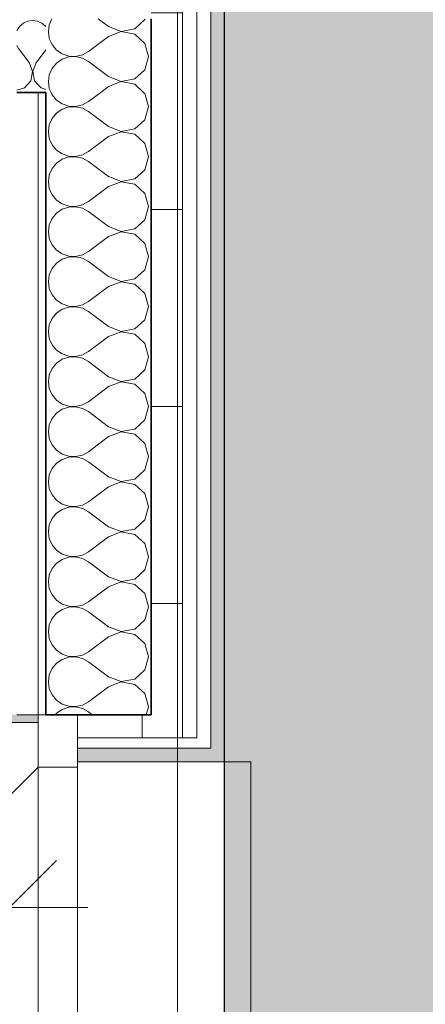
# Model space of a CAD drawing. Header units: centimetres. Extents: x -7.1 to 26.5, y -14.7 to 18.1.
# Tile 123 of 186: x 22.642 to 23.413, y 1.862 to 3.737. Entities that reach past the tile are written whole.
import ezdxf

# ---------------------------------------------------------------- set-up
doc = ezdxf.new("R2010")
doc.units = ezdxf.units.CM
doc.header["$LTSCALE"] = 10
doc.header["$PDMODE"] = 65
doc.linetypes.add('AUSGEZOGEN', pattern=[0])
for name, color, linetype in [('XR$1$010 Fenêtres', 7, 'Continuous'), ('XR$1$010 Murs extérieurs', 7, 'Continuous'), ('XR$1$010 Murs extérieurs – Lignes de séparation des couches', 7, 'Continuous'), ('XR$2$105 Cotations100', 7, 'Continuous'), ('XR$3$010 Murs extérieurs – Hachures des composants', 7, 'Continuous'), ('XR$3$015 Murs intérieurs – Hachures des composants', 7, 'Continuous'), ('XR$3$035 Dalles', 7, 'Continuous')]:
    doc.layers.add(name, color=color, linetype=linetype)
doc.styles.add('ARIAL', font='arial.ttf')
doc.dimstyles.new('DIMSTYLE_3', dxfattribs={"dimtxt": 0.2, "dimasz": 0.3, "dimexe": 0, "dimexo": 0, "dimgap": 0.1, "dimtad": 2, "dimrnd": 0.005, "dimzin": 4, "dimdsep": 46, "dimtxsty": 'ARIAL', "dimblk1": 'ALL_ML_STRICH', "dimblk2": 'ALL_ML_STRICH', "dimsah": 1, "dimcen": 0, "dimclrd": 7, "dimclre": 7, "dimclrt": 7, "dimadec": 0, "dimazin": 0, "dimtfac": 1, "dimtdec": 0, "dimtix": 1, "dimtmove": 2, "dimatfit": 3, "dimfxl": 0, "dimtzin": 0, "dimlwd": 0, "dimlwe": 18, "dimarcsym": 0})
pattern_1 = [(0, (1500, 1500), (750, 750), [750, -750]), (90, (1500, 1500), (-750, 750), [750, -750])]
pattern_2 = [(0, (0.375, 0.375), (0.1875, 0.1875), [0.1875, -0.1875]), (90, (0.375, 0.375), (-0.1875, 0.1875), [0.1875, -0.1875])]

# ---------------------------------------------------------------- blocks, each defined once
blk = doc.blocks.new('ALL_ML_STRICH')
at = {"color": 0, "linetype": 'ByBlock', "lineweight": -2}
for p, q in [((0, -0.5), (0, 0.5)), ((-0.3, -0.3), (0.3, 0.3)), ((-1, 0), (0.5, 0))]:
    blk.add_line(p, q, dxfattribs=at)
blk = doc.blocks.new('*D156')
at = {"layer": 'DEFPOINTS', "color": 7, "linetype": 'AUSGEZOGEN', "lineweight": 18, "transparency": 16777216}
for p in [(18.6318, 2.3555), (22.6218, 2.1433), (18.6318, 2.0461)]:
    blk.add_point(p, dxfattribs=at)
at = {"layer": 'XR$2$105 Cotations100', "color": 7, "linetype": 'AUSGEZOGEN', "lineweight": -2, "transparency": 16777216}
for p, q in [((18.6318, 2.6261), (18.6318, 2.0461)), ((18.6318, 2.0461), (22.6218, 2.0461)), ((22.6218, 2.0461), (22.6218, 2.0461))]:
    blk.add_line(p, q, dxfattribs=at)
at = {"layer": 'XR$2$105 Cotations100', "color": 7, "linetype": 'AUSGEZOGEN', "lineweight": 18, "transparency": 16777216, "xscale": 0.3, "yscale": 0.3, "zscale": 0.3, "rotation": 180}
blk.add_blockref('ALL_ML_STRICH', (18.6318, 2.0461), dxfattribs=at)
at = {"layer": 'XR$2$105 Cotations100', "color": 7, "linetype": 'AUSGEZOGEN', "lineweight": 18, "transparency": 16777216, "xscale": 0.3, "yscale": 0.3, "zscale": 0.3}
blk.add_blockref('ALL_ML_STRICH', (22.6218, 2.0461), dxfattribs=at)
at = {"layer": 'XR$2$105 Cotations100', "color": 7, "linetype": 'AUSGEZOGEN', "lineweight": 18, "transparency": 16777216, "insert": (20.6382, 2.2496), "char_height": 0.2, "width": 0.64, "attachment_point": 5, "style": 'ARIAL'}
blk.add_mtext('\\W0.80;\\A1;{\\A1;{3.99\\H0.132000;\\S^ ;}}', dxfattribs=at)
blk = doc.blocks.new('COMPLEXOBJECT_48')
at = {"layer": 'XR$3$035 Dalles', "color": 8, "linetype": 'AUSGEZOGEN', "lineweight": 25, "transparency": 33554687}
blk.add_lwpolyline([(23.0318, -0.0472), (23.0318, 6.0735), (24.5318, 6.0721)], dxfattribs=at)
blk = doc.blocks.new('COMPLEXOBJECT_60')
at = {"layer": 'XR$3$010 Murs extérieurs – Hachures des composants', "color": 8, "linetype": 'AUSGEZOGEN', "lineweight": 13, "transparency": 33554687}
for p, q in [((22.7017, 3.5985), (22.7036, 3.594)), ((22.7036, 3.594), (22.712, 3.5839)), ((22.712, 3.5839), (22.7229, 3.5765)), ((22.7612, 3.5746), (22.7727, 3.581)), ((22.7961, 3.5985), (22.7727, 3.581)), ((22.8799, 3.5965), (22.8777, 3.5985)), ((22.887, 3.5714), (22.8799, 3.5965)), ((22.7229, 3.5664), (22.712, 3.559)), ((22.7229, 3.5765), (22.7353, 3.5723)), ((22.7353, 3.5706), (22.7229, 3.5664)), ((22.7353, 3.5723), (22.7484, 3.5716)), ((22.7484, 3.5712), (22.7353, 3.5706)), ((22.7484, 3.5716), (22.7612, 3.5746)), ((22.7612, 3.5683), (22.7484, 3.5712)), ((22.7727, 3.5619), (22.7612, 3.5683)), ((22.8799, 3.5464), (22.887, 3.5714)), ((22.7036, 3.5488), (22.6983, 3.5368)), ((22.712, 3.559), (22.7036, 3.5488)), ((22.8108, 3.5333), (22.7727, 3.5619)), ((22.8607, 3.5288), (22.8799, 3.5464)), ((22.6983, 3.5368), (22.6965, 3.5238)), ((22.8108, 3.5333), (22.8351, 3.524)), ((22.8351, 3.524), (22.8607, 3.5288)), ((22.6965, 3.5238), (22.6983, 3.5108)), ((22.6983, 3.5108), (22.7036, 3.4988)), ((22.8108, 3.5143), (22.7727, 3.4857)), ((22.8351, 3.5236), (22.8108, 3.5143)), ((22.8607, 3.5188), (22.8351, 3.5236)), ((22.8799, 3.5012), (22.8607, 3.5188)), ((22.7036, 3.4988), (22.712, 3.4887)), ((22.712, 3.4887), (22.7229, 3.4812)), ((22.887, 3.4762), (22.8799, 3.5012)), ((22.7229, 3.4712), (22.712, 3.4637)), ((22.7229, 3.4812), (22.7353, 3.477)), ((22.7353, 3.4754), (22.7229, 3.4712)), ((22.7353, 3.477), (22.7484, 3.4764)), ((22.7484, 3.476), (22.7353, 3.4754)), ((22.7484, 3.4764), (22.7612, 3.4794)), ((22.7612, 3.473), (22.7484, 3.476)), ((22.7612, 3.4794), (22.7727, 3.4857)), ((22.7727, 3.4667), (22.7612, 3.473)), ((22.8799, 3.4512), (22.887, 3.4762)), ((22.7036, 3.4536), (22.6983, 3.4416)), ((22.712, 3.4637), (22.7036, 3.4536)), ((22.8108, 3.4381), (22.7727, 3.4667)), ((22.8607, 3.4336), (22.8799, 3.4512)), ((22.6983, 3.4416), (22.6965, 3.4286)), ((22.8108, 3.4381), (22.8351, 3.4288)), ((22.8351, 3.4288), (22.8607, 3.4336)), ((22.6965, 3.4286), (22.6983, 3.4156)), ((22.6983, 3.4156), (22.7036, 3.4035)), ((22.8108, 3.419), (22.7727, 3.3905)), ((22.8351, 3.4284), (22.8108, 3.419)), ((22.8607, 3.4235), (22.8351, 3.4284)), ((22.8799, 3.406), (22.8607, 3.4235)), ((22.7036, 3.4035), (22.712, 3.3934)), ((22.712, 3.3934), (22.7229, 3.386)), ((22.887, 3.381), (22.8799, 3.406)), ((22.7229, 3.3759), (22.712, 3.3685)), ((22.7229, 3.386), (22.7353, 3.3818)), ((22.7353, 3.3801), (22.7229, 3.3759)), ((22.7353, 3.3818), (22.7484, 3.3811)), ((22.7484, 3.3808), (22.7353, 3.3801)), ((22.7484, 3.3811), (22.7612, 3.3841)), ((22.7612, 3.3778), (22.7484, 3.3808)), ((22.7612, 3.3841), (22.7727, 3.3905)), ((22.7727, 3.3714), (22.7612, 3.3778)), ((22.8799, 3.3559), (22.887, 3.381)), ((22.7036, 3.3584), (22.6983, 3.3463)), ((22.712, 3.3685), (22.7036, 3.3584)), ((22.8108, 3.3429), (22.7727, 3.3714)), ((22.6983, 3.3463), (22.6965, 3.3333)), ((22.8108, 3.3429), (22.8351, 3.3335)), ((22.8351, 3.3335), (22.8607, 3.3384)), ((22.8607, 3.3384), (22.8799, 3.3559)), ((22.6965, 3.3333), (22.6983, 3.3203)), ((22.6983, 3.3203), (22.7036, 3.3083)), ((22.8108, 3.3238), (22.7727, 3.2952)), ((22.8351, 3.3331), (22.8108, 3.3238)), ((22.8607, 3.3283), (22.8351, 3.3331)), ((22.8799, 3.3107), (22.8607, 3.3283)), ((22.7036, 3.3083), (22.712, 3.2982)), ((22.887, 3.2857), (22.8799, 3.3107)), ((22.712, 3.2982), (22.7229, 3.2907)), ((22.7229, 3.2907), (22.7353, 3.2865)), ((22.7353, 3.2849), (22.7229, 3.2807)), ((22.7353, 3.2865), (22.7484, 3.2859)), ((22.7484, 3.2855), (22.7353, 3.2849)), ((22.7484, 3.2859), (22.7612, 3.2889)), ((22.7612, 3.2825), (22.7484, 3.2855)), ((22.7612, 3.2889), (22.7727, 3.2952)), ((22.7727, 3.2762), (22.7612, 3.2825)), ((22.8799, 3.2607), (22.887, 3.2857)), ((22.7036, 3.2631), (22.6983, 3.2511)), ((22.712, 3.2732), (22.7036, 3.2631)), ((22.7229, 3.2807), (22.712, 3.2732)), ((22.8108, 3.2476), (22.7727, 3.2762)), ((22.6983, 3.2511), (22.6965, 3.2381)), ((22.8108, 3.2476), (22.8351, 3.2383)), ((22.8607, 3.2431), (22.8799, 3.2607)), ((22.6965, 3.2381), (22.6983, 3.2251)), ((22.6983, 3.2251), (22.7036, 3.2131)), ((22.8108, 3.2286), (22.7727, 3.2)), ((22.8351, 3.2379), (22.8108, 3.2286)), ((22.8351, 3.2383), (22.8607, 3.2431)), ((22.8607, 3.2331), (22.8351, 3.2379)), ((22.8799, 3.2155), (22.8607, 3.2331)), ((22.7036, 3.2131), (22.712, 3.2029)), ((22.887, 3.1905), (22.8799, 3.2155)), ((22.712, 3.2029), (22.7229, 3.1955)), ((22.7229, 3.1955), (22.7353, 3.1913)), ((22.7353, 3.1896), (22.7229, 3.1854)), ((22.7353, 3.1913), (22.7484, 3.1907)), ((22.7484, 3.1903), (22.7353, 3.1896)), ((22.7484, 3.1907), (22.7612, 3.1936)), ((22.7612, 3.1873), (22.7484, 3.1903)), ((22.7612, 3.1936), (22.7727, 3.2)), ((22.7727, 3.181), (22.7612, 3.1873)), ((22.8799, 3.1654), (22.887, 3.1905)), ((22.712, 3.178), (22.7036, 3.1679)), ((22.7229, 3.1854), (22.712, 3.178)), ((22.8108, 3.1524), (22.7727, 3.181)), ((22.6983, 3.1559), (22.6965, 3.1429)), ((22.7036, 3.1679), (22.6983, 3.1559)), ((22.8108, 3.1524), (22.8351, 3.143)), ((22.8607, 3.1479), (22.8799, 3.1654)), ((22.6965, 3.1429), (22.6983, 3.1298)), ((22.8108, 3.1333), (22.7727, 3.1048)), ((22.8351, 3.1427), (22.8108, 3.1333)), ((22.8351, 3.143), (22.8607, 3.1479)), ((22.8607, 3.1378), (22.8351, 3.1427)), ((22.8799, 3.1203), (22.8607, 3.1378)), ((22.6983, 3.1298), (22.7036, 3.1178)), ((22.7036, 3.1178), (22.712, 3.1077)), ((22.887, 3.0952), (22.8799, 3.1203)), ((22.712, 3.1077), (22.7229, 3.1003)), ((22.7229, 3.1003), (22.7353, 3.0961)), ((22.7353, 3.0944), (22.7229, 3.0902)), ((22.7353, 3.0961), (22.7484, 3.0954)), ((22.7484, 3.095), (22.7353, 3.0944)), ((22.7484, 3.0954), (22.7612, 3.0984)), ((22.7612, 3.0921), (22.7484, 3.095)), ((22.7612, 3.0984), (22.7727, 3.1048)), ((22.8799, 3.0702), (22.887, 3.0952)), ((22.712, 3.0828), (22.7036, 3.0727)), ((22.7229, 3.0902), (22.712, 3.0828)), ((22.7727, 3.0857), (22.7612, 3.0921)), ((22.8108, 3.0571), (22.7727, 3.0857)), ((22.6983, 3.0606), (22.6965, 3.0476)), ((22.7036, 3.0727), (22.6983, 3.0606)), ((22.8108, 3.0571), (22.8351, 3.0478)), ((22.8607, 3.0526), (22.8799, 3.0702)), ((22.6965, 3.0476), (22.6983, 3.0346)), ((22.8108, 3.0381), (22.7727, 3.0095)), ((22.8351, 3.0474), (22.8108, 3.0381)), ((22.8351, 3.0478), (22.8607, 3.0526)), ((22.8607, 3.0426), (22.8351, 3.0474)), ((22.8799, 3.025), (22.8607, 3.0426)), ((22.6983, 3.0346), (22.7036, 3.0226)), ((22.7036, 3.0226), (22.712, 3.0125)), ((22.887, 3), (22.8799, 3.025)), ((22.712, 3.0125), (22.7229, 3.005)), ((22.7229, 3.005), (22.7353, 3.0008)), ((22.7353, 3.0008), (22.7484, 3.0002)), ((22.7484, 2.9998), (22.7353, 2.9992)), ((22.7484, 3.0002), (22.7612, 3.0032)), ((22.7612, 2.9968), (22.7484, 2.9998)), ((22.7612, 3.0032), (22.7727, 3.0095)), ((22.8799, 2.975), (22.887, 3)), ((22.712, 2.9875), (22.7036, 2.9774)), ((22.7229, 2.995), (22.712, 2.9875)), ((22.7353, 2.9992), (22.7229, 2.995)), ((22.7727, 2.9905), (22.7612, 2.9968)), ((22.8108, 2.9619), (22.7727, 2.9905)), ((22.6983, 2.9654), (22.6965, 2.9524)), ((22.7036, 2.9774), (22.6983, 2.9654)), ((22.8607, 2.9574), (22.8799, 2.975)), ((22.6965, 2.9524), (22.6983, 2.9394)), ((22.8108, 2.9619), (22.8351, 2.9526)), ((22.8351, 2.9522), (22.8108, 2.9429)), ((22.8351, 2.9526), (22.8607, 2.9574)), ((22.8607, 2.9474), (22.8351, 2.9522)), ((22.8799, 2.9298), (22.8607, 2.9474)), ((22.6983, 2.9394), (22.7036, 2.9273)), ((22.7036, 2.9273), (22.712, 2.9172)), ((22.8108, 2.9429), (22.7727, 2.9143)), ((22.887, 2.9048), (22.8799, 2.9298)), ((22.712, 2.9172), (22.7229, 2.9098)), ((22.7229, 2.9098), (22.7353, 2.9056)), ((22.7484, 2.905), (22.7612, 2.9079)), ((22.7612, 2.9079), (22.7727, 2.9143)), ((22.712, 2.8923), (22.7036, 2.8822)), ((22.7229, 2.8997), (22.712, 2.8923)), ((22.7353, 2.9039), (22.7229, 2.8997)), ((22.7353, 2.9056), (22.7484, 2.905)), ((22.7484, 2.9046), (22.7353, 2.9039)), ((22.7612, 2.9016), (22.7484, 2.9046)), ((22.7727, 2.8952), (22.7612, 2.9016)), ((22.8108, 2.8667), (22.7727, 2.8952)), ((22.8799, 2.8797), (22.887, 2.9048)), ((22.6983, 2.8702), (22.6965, 2.8571)), ((22.7036, 2.8822), (22.6983, 2.8702)), ((22.8607, 2.8622), (22.8799, 2.8797)), ((22.6965, 2.8571), (22.6983, 2.8441)), ((22.8108, 2.8667), (22.8351, 2.8573)), ((22.8351, 2.857), (22.8108, 2.8476)), ((22.8351, 2.8573), (22.8607, 2.8622)), ((22.8607, 2.8521), (22.8351, 2.857)), ((22.8799, 2.8346), (22.8607, 2.8521)), ((22.6983, 2.8441), (22.7036, 2.8321)), ((22.7036, 2.8321), (22.712, 2.822)), ((22.8108, 2.8476), (22.7727, 2.819)), ((22.887, 2.8095), (22.8799, 2.8346)), ((22.712, 2.822), (22.7229, 2.8146)), ((22.7229, 2.8146), (22.7353, 2.8104)), ((22.7484, 2.8097), (22.7612, 2.8127)), ((22.7612, 2.8127), (22.7727, 2.819)), ((22.712, 2.7971), (22.7036, 2.7869)), ((22.7229, 2.8045), (22.712, 2.7971)), ((22.7353, 2.8087), (22.7229, 2.8045)), ((22.7353, 2.8104), (22.7484, 2.8097)), ((22.7484, 2.8093), (22.7353, 2.8087)), ((22.7612, 2.8064), (22.7484, 2.8093)), ((22.7727, 2.8), (22.7612, 2.8064)), ((22.8108, 2.7714), (22.7727, 2.8)), ((22.8799, 2.7845), (22.887, 2.8095)), ((22.6983, 2.7749), (22.6965, 2.7619)), ((22.7036, 2.7869), (22.6983, 2.7749)), ((22.8607, 2.7669), (22.8799, 2.7845)), ((22.6965, 2.7619), (22.6983, 2.7489)), ((22.8108, 2.7714), (22.8351, 2.7621)), ((22.8351, 2.7617), (22.8108, 2.7524)), ((22.8351, 2.7621), (22.8607, 2.7669)), ((22.8607, 2.7569), (22.8351, 2.7617)), ((22.8799, 2.7393), (22.8607, 2.7569)), ((22.6983, 2.7489), (22.7036, 2.7369)), ((22.8108, 2.7524), (22.7727, 2.7238)), ((22.887, 2.7143), (22.8799, 2.7393)), ((22.7036, 2.7369), (22.712, 2.7268)), ((22.712, 2.7268), (22.7229, 2.7193)), ((22.7229, 2.7193), (22.7353, 2.7151)), ((22.7612, 2.7175), (22.7727, 2.7238)), ((22.712, 2.7018), (22.7036, 2.6917)), ((22.7229, 2.7093), (22.712, 2.7018)), ((22.7353, 2.7135), (22.7229, 2.7093)), ((22.7353, 2.7151), (22.7484, 2.7145)), ((22.7484, 2.7141), (22.7353, 2.7135)), ((22.7484, 2.7145), (22.7612, 2.7175)), ((22.7612, 2.7111), (22.7484, 2.7141)), ((22.7727, 2.7048), (22.7612, 2.7111)), ((22.8108, 2.6762), (22.7727, 2.7048)), ((22.8799, 2.6893), (22.887, 2.7143)), ((22.7036, 2.6917), (22.6983, 2.6797)), ((22.8607, 2.6717), (22.8799, 2.6893)), ((22.6983, 2.6797), (22.6965, 2.6667)), ((22.6965, 2.6667), (22.6983, 2.6537)), ((22.8108, 2.6762), (22.8351, 2.6669)), ((22.8351, 2.6665), (22.8108, 2.6571)), ((22.8351, 2.6669), (22.8607, 2.6717)), ((22.8607, 2.6616), (22.8351, 2.6665)), ((22.6983, 2.6537), (22.7036, 2.6416)), ((22.8108, 2.6571), (22.7727, 2.6286)), ((22.8799, 2.6441), (22.8607, 2.6616)), ((22.887, 2.619), (22.8799, 2.6441)), ((22.7036, 2.6416), (22.712, 2.6315)), ((22.712, 2.6315), (22.7229, 2.6241)), ((22.7612, 2.6222), (22.7727, 2.6286)), ((22.712, 2.6066), (22.7036, 2.5965)), ((22.7229, 2.614), (22.712, 2.6066)), ((22.7229, 2.6241), (22.7353, 2.6199)), ((22.7353, 2.6182), (22.7229, 2.614)), ((22.7353, 2.6199), (22.7484, 2.6192)), ((22.7484, 2.6189), (22.7353, 2.6182)), ((22.7484, 2.6192), (22.7612, 2.6222)), ((22.7612, 2.6159), (22.7484, 2.6189)), ((22.7727, 2.6095), (22.7612, 2.6159)), ((22.8108, 2.581), (22.7727, 2.6095)), ((22.8799, 2.594), (22.887, 2.619)), ((22.7036, 2.5965), (22.6983, 2.5844)), ((22.8607, 2.5765), (22.8799, 2.594)), ((22.6983, 2.5844), (22.6965, 2.5714)), ((22.6965, 2.5714), (22.6983, 2.5584)), ((22.8108, 2.581), (22.8351, 2.5716)), ((22.8351, 2.5712), (22.8108, 2.5619)), ((22.8351, 2.5716), (22.8607, 2.5765)), ((22.8607, 2.5664), (22.8351, 2.5712)), ((22.6983, 2.5584), (22.7036, 2.5464)), ((22.8108, 2.5619), (22.7727, 2.5333)), ((22.8799, 2.5488), (22.8607, 2.5664)), ((22.7036, 2.5464), (22.712, 2.5363)), ((22.712, 2.5363), (22.7229, 2.5288)), ((22.7612, 2.527), (22.7727, 2.5333)), ((22.887, 2.5238), (22.8799, 2.5488)), ((22.7229, 2.5188), (22.712, 2.5113)), ((22.7229, 2.5288), (22.7353, 2.5246)), ((22.7353, 2.523), (22.7229, 2.5188)), ((22.7353, 2.5246), (22.7484, 2.524)), ((22.7484, 2.5236), (22.7353, 2.523)), ((22.7484, 2.524), (22.7612, 2.527)), ((22.7612, 2.5206), (22.7484, 2.5236)), ((22.7727, 2.5143), (22.7612, 2.5206)), ((22.8108, 2.4857), (22.7727, 2.5143)), ((22.8799, 2.4988), (22.887, 2.5238)), ((22.7036, 2.5012), (22.6983, 2.4892)), ((22.712, 2.5113), (22.7036, 2.5012)), ((22.8607, 2.4812), (22.8799, 2.4988)), ((22.6983, 2.4892), (22.6965, 2.4762)), ((22.6965, 2.4762), (22.6983, 2.4632)), ((22.8108, 2.4857), (22.8351, 2.4764)), ((22.8351, 2.476), (22.8108, 2.4667)), ((22.8351, 2.4764), (22.8607, 2.4812)), ((22.8607, 2.4712), (22.8351, 2.476)), ((22.6983, 2.4632), (22.7036, 2.4512)), ((22.8108, 2.4667), (22.7727, 2.4381)), ((22.8799, 2.4536), (22.8607, 2.4712)), ((22.7036, 2.4512), (22.712, 2.441)), ((22.712, 2.441), (22.7229, 2.4336)), ((22.7612, 2.4317), (22.7727, 2.4381)), ((22.887, 2.4286), (22.8799, 2.4536)), ((22.7229, 2.4235), (22.712, 2.4161)), ((22.7229, 2.4336), (22.7353, 2.4294)), ((22.7353, 2.4277), (22.7229, 2.4235)), ((22.7353, 2.4294), (22.7484, 2.4288)), ((22.7484, 2.4284), (22.7353, 2.4277)), ((22.7484, 2.4288), (22.7612, 2.4317)), ((22.7612, 2.4254), (22.7484, 2.4284)), ((22.7727, 2.419), (22.7612, 2.4254)), ((22.7801, 2.4135), (22.7727, 2.419)), ((22.8827, 2.4135), (22.887, 2.4286)), ((22.712, 2.4161), (22.7099, 2.4135))]:
    blk.add_line(p, q, dxfattribs=at)
blk = doc.blocks.new('COMPLEXOBJECT_62')
at = {"layer": 'XR$3$010 Murs extérieurs – Hachures des composants', "color": 8, "linetype": 'AUSGEZOGEN', "lineweight": 13, "transparency": 33554687}
for p, q in [((22.7033, 3.7385), (22.6983, 3.7273)), ((22.8108, 3.7238), (22.7912, 3.7385)), ((22.8607, 3.7193), (22.8799, 3.7369)), ((22.8799, 3.7369), (22.8804, 3.7385)), ((22.6983, 3.7273), (22.6965, 3.7143)), ((22.6965, 3.7143), (22.6983, 3.7013)), ((22.8108, 3.7238), (22.8351, 3.7145)), ((22.8351, 3.7141), (22.8108, 3.7048)), ((22.8351, 3.7145), (22.8607, 3.7193)), ((22.8607, 3.7093), (22.8351, 3.7141)), ((22.6983, 3.7013), (22.7036, 3.6893)), ((22.8108, 3.7048), (22.7727, 3.6762)), ((22.8799, 3.6917), (22.8607, 3.7093)), ((22.7036, 3.6893), (22.712, 3.6791)), ((22.712, 3.6791), (22.7229, 3.6717)), ((22.7612, 3.6698), (22.7727, 3.6762)), ((22.887, 3.6667), (22.8799, 3.6917)), ((22.7229, 3.6616), (22.712, 3.6542)), ((22.7229, 3.6717), (22.7353, 3.6675)), ((22.7353, 3.6658), (22.7229, 3.6616)), ((22.7353, 3.6675), (22.7484, 3.6669)), ((22.7484, 3.6665), (22.7353, 3.6658)), ((22.7484, 3.6669), (22.7612, 3.6698)), ((22.7612, 3.6635), (22.7484, 3.6665)), ((22.7727, 3.6571), (22.7612, 3.6635)), ((22.8108, 3.6286), (22.7727, 3.6571)), ((22.8799, 3.6416), (22.887, 3.6667)), ((22.7036, 3.6441), (22.6983, 3.6321)), ((22.712, 3.6542), (22.7036, 3.6441)), ((22.8607, 3.6241), (22.8799, 3.6416)), ((22.6983, 3.6321), (22.6965, 3.619)), ((22.6965, 3.619), (22.6983, 3.606)), ((22.8108, 3.6286), (22.8351, 3.6192)), ((22.8351, 3.6189), (22.8108, 3.6095)), ((22.8351, 3.6192), (22.8607, 3.6241)), ((22.8607, 3.614), (22.8351, 3.6189)), ((22.6983, 3.606), (22.7017, 3.5985)), ((22.8108, 3.6095), (22.7961, 3.5985)), ((22.8777, 3.5985), (22.8607, 3.614))]:
    blk.add_line(p, q, dxfattribs=at)
blk = doc.blocks.new('COMPLEXOBJECT_227')
at = {"layer": 'XR$3$015 Murs intérieurs – Hachures des composants', "color": 8, "linetype": 'AUSGEZOGEN', "lineweight": 13, "transparency": 33554687}
for p, q in [((22.6576, 3.7339), (22.6491, 3.7302)), ((22.6667, 3.7352), (22.6576, 3.7339)), ((22.6758, 3.7339), (22.6667, 3.7352)), ((22.6768, 3.7335), (22.6758, 3.7339)), ((22.6369, 3.7167), (22.6368, 3.7165)), ((22.6421, 3.7243), (22.6369, 3.7167)), ((22.6491, 3.7302), (22.6421, 3.7243)), ((22.6368, 3.6877), (22.64, 3.6818)), ((22.66, 3.6552), (22.64, 3.6818)), ((22.6733, 3.6552), (22.6768, 3.6597)), ((22.6665, 3.6382), (22.66, 3.6552)), ((22.6631, 3.6203), (22.6665, 3.6382)), ((22.6733, 3.6552), (22.6668, 3.6382)), ((22.6668, 3.6382), (22.6702, 3.6203)), ((22.6509, 3.6068), (22.6631, 3.6203)), ((22.6702, 3.6203), (22.6768, 3.6131)), ((22.6368, 3.6028), (22.6509, 3.6068))]:
    blk.add_line(p, q, dxfattribs=at)
blk = doc.blocks.new('COMPLEXOBJECT_228')
at = {"layer": 'XR$3$015 Murs intérieurs – Hachures des composants', "color": 8, "linetype": 'AUSGEZOGEN', "lineweight": 13, "transparency": 33554687}
for p, q in [((22.6842, 3.7302), (22.6768, 3.7335)), ((22.6913, 3.7243), (22.6842, 3.7302)), ((22.6918, 3.7236), (22.6913, 3.7243)), ((22.6768, 3.6597), (22.6918, 3.6797)), ((22.6768, 3.6131), (22.6825, 3.6068)), ((22.6825, 3.6068), (22.6918, 3.6042))]:
    blk.add_line(p, q, dxfattribs=at)

msp = doc.modelspace()

# ---------------------------------------------------------------- hatches: boundary and pattern name
at = {"layer": 'XR$3$010 Murs extérieurs – Hachures des composants', "linetype": 'AUSGEZOGEN', "lineweight": 13, "true_color": 0xa79e8b, "transparency": 33554687}
for points in [[(23.0318, 4.3075), (23.0058, 4.3075), (23.0058, 2.3495), (23.0318, 2.3495)], [(23.0318, 2.3495), (22.7518, 2.3495), (22.7518, 2.3235), (23.0318, 2.3235)]]:
    msp.add_hatch(color=253, dxfattribs=at).paths.add_polyline_path(points)
at = {"layer": 'XR$3$010 Murs extérieurs – Hachures des composants', "linetype": 'AUSGEZOGEN', "lineweight": 13, "transparency": 33554687}
h = msp.add_hatch(dxfattribs=at)
h.set_pattern_fill('MUSTER', color=8, scale=750, style=0, pattern_type=2)
h.set_pattern_definition(pattern_1)
h.paths.add_polyline_path([(23.0058, 4.2875), (22.9788, 4.2875), (22.9788, 2.3695), (23.0058, 2.3695)], flags=0)
h = msp.add_hatch(dxfattribs=at)
h.set_pattern_fill('MUSTER', color=42, scale=0.1875, style=0, pattern_type=2)
h.set_pattern_definition(pattern_2)
h.paths.add_polyline_path([(22.9518, 4.2435), (22.8918, 4.2435), (22.8918, 2.4135), (22.9518, 2.4135)], flags=0)
h = msp.add_hatch(dxfattribs=at)
h.set_pattern_fill('MUSTER', color=8, scale=750, style=0, pattern_type=2)
h.set_pattern_definition(pattern_1)
h.paths.add_polyline_path([(22.6768, 3.5985), (22.6768, 2.4135), (22.6918, 2.4135), (22.6918, 3.5985)], flags=0)
at = {"layer": 'XR$3$010 Murs extérieurs – Hachures des composants', "linetype": 'AUSGEZOGEN', "lineweight": 13, "true_color": 0x202020, "transparency": 33554687}
msp.add_hatch(color=250, dxfattribs=at).paths.add_polyline_path([(22.6218, 2.4135), (22.6218, 2.3985), (22.6768, 2.3985), (22.6768, 2.4135)])
at = {"layer": 'XR$3$010 Murs extérieurs – Hachures des composants', "linetype": 'AUSGEZOGEN', "lineweight": 13, "transparency": 33554687}
h = msp.add_hatch(dxfattribs=at)
h.set_pattern_fill('MUSTER', color=42, scale=0.1875, style=0, pattern_type=2)
h.set_pattern_definition(pattern_2)
h.paths.add_polyline_path([(22.9518, 2.4135), (22.7518, 2.4135), (22.7518, 2.3695), (22.9518, 2.3695)], flags=0)
h = msp.add_hatch(dxfattribs=at)
h.set_pattern_fill('MUSTER', color=8, scale=750, style=0, pattern_type=2)
h.set_pattern_definition(pattern_1)
h.paths.add_polyline_path([(23.0058, 2.3695), (22.7518, 2.3695), (22.7518, 2.3495), (23.0058, 2.3495)], flags=0)
at = {"layer": 'XR$3$035 Dalles', "linetype": 'AUSGEZOGEN', "lineweight": 13, "transparency": 33554687}
msp.add_hatch(color=254, dxfattribs=at).paths.add_polyline_path([(23.0318, -0.0472), (24.5318, -0.0472), (24.6065, -0.0491), (24.6811, -0.0547), (24.7553, -0.064), (24.829, -0.077), (24.9019, -0.0936), (24.9739, -0.1139), (25.0448, -0.1377), (25.1144, -0.165), (25.1826, -0.1958), (25.2491, -0.2299), (25.3139, -0.2673), (25.3767, -0.3078), (25.4375, -0.3515), (25.496, -0.3981), (25.552, -0.4476), (25.6056, -0.4998), (25.6565, -0.5546), (25.7046, -0.6119), (25.7497, -0.6715), (25.7919, -0.7333), (25.8309, -0.7971), (25.8667, -0.8627), (25.8992, -0.9301), (25.9283, -0.999), (25.9539, -1.0693), (25.976, -1.1407), (25.9945, -1.2132), (26.0093, -1.2865), (26.0205, -1.3605), (26.028, -1.4349), (26.0318, -1.5096), (26.0314, 7.5377), (26.0286, 7.4626), (26.022, 7.3878), (26.0117, 7.3134), (25.9976, 7.2396), (25.9798, 7.1666), (25.9583, 7.0946), (25.9332, 7.0238), (25.9045, 6.9544), (25.8724, 6.8865), (25.8368, 6.8203), (25.798, 6.756), (25.7559, 6.6938), (25.7108, 6.6337), (25.6626, 6.5761), (25.6116, 6.5209), (25.5579, 6.4684), (25.5016, 6.4187), (25.4428, 6.3719), (25.3818, 6.3281), (25.3186, 6.2875), (25.2534, 6.2501), (25.1864, 6.2161), (25.1178, 6.1855), (25.0477, 6.1585), (24.9764, 6.135), (24.9039, 6.1152), (24.8306, 6.099), (24.7565, 6.0866), (24.6818, 6.078), (24.6069, 6.0731), (24.5318, 6.0721), (23.0318, 6.0735)])

# ---------------------------------------------------------------- linework, layer by layer
at = {"layer": 'XR$1$010 Fenêtres', "color": 7, "linetype": 'AUSGEZOGEN', "lineweight": 13, "transparency": 33554687}
for p, q in [((22.6768, 2.4135), (22.6768, 2.3135)), ((22.6918, 2.4135), (22.6768, 2.4135)), ((22.6918, 2.4135), (22.6768, 2.4135)), ((22.7518, 2.4135), (22.6918, 2.4135)), ((22.7518, 2.4135), (22.6918, 2.4135)), ((22.7518, 2.3135), (22.7518, 2.4135)), ((22.7518, 2.4135), (22.7518, 2.3695)), ((22.7518, 2.4135), (22.7518, 2.3695)), ((22.6768, 2.3985), (22.6218, 2.3985)), ((22.7518, 2.3695), (22.7518, 2.3495)), ((22.7518, 2.3695), (22.7518, 2.3495)), ((22.7518, 2.3495), (22.7518, 2.3235)), ((22.7518, 2.3495), (22.7518, 2.3235)), ((22.6768, 2.3135), (22.1818, 1.8185)), ((22.6768, 2.3135), (22.7518, 2.3135)), ((22.6768, 2.3135), (22.6768, 1.6735)), ((22.8918, 2.3235), (22.7518, 2.3235)), ((22.7518, 1.6735), (22.7518, 2.3135)), ((22.9518, 2.3235), (22.8918, 2.3235)), ((22.9788, 2.3235), (22.9518, 2.3235)), ((23.0058, 2.3235), (22.9788, 2.3235)), ((23.0318, 2.3235), (23.0058, 2.3235)), ((23.0318, 2.3235), (23.0814, 2.3235)), ((23.0318, 2.3235), (23.0318, 0.3235)), ((23.0814, 2.3235), (23.0814, 0.3235))]:
    msp.add_line(p, q, dxfattribs=at)
at = {"layer": 'XR$1$010 Murs extérieurs', "color": 7, "linetype": 'AUSGEZOGEN', "lineweight": 18, "transparency": 33554687}
for p, q in [((23.0318, 2.3495), (23.0318, 4.3075)), ((22.6918, 2.4135), (22.6768, 2.4135)), ((22.7518, 2.4135), (22.7518, 2.3695)), ((22.6768, 2.3985), (22.6218, 2.3985)), ((22.7518, 2.3695), (22.7518, 2.3495)), ((22.7518, 2.3495), (22.7518, 2.3235)), ((23.0318, 2.3495), (23.0318, 2.3235)), ((22.8918, 2.3235), (22.7518, 2.3235)), ((22.9518, 2.3235), (22.8918, 2.3235)), ((22.9788, 2.3235), (22.9518, 2.3235)), ((23.0058, 2.3235), (22.9788, 2.3235)), ((23.0318, 2.3235), (23.0058, 2.3235))]:
    msp.add_line(p, q, dxfattribs=at)
at = {"layer": 'XR$1$010 Murs extérieurs', "color": 7, "linetype": 'AUSGEZOGEN', "lineweight": 35, "transparency": 33554687}
msp.add_line((22.7518, 2.4135), (22.6918, 2.4135), dxfattribs=at)
at = {"layer": 'XR$1$010 Murs extérieurs – Lignes de séparation des couches', "color": 7, "linetype": 'AUSGEZOGEN', "lineweight": 18, "transparency": 33554687}
for p, q in [((22.9788, 2.3695), (22.9788, 4.2875)), ((23.0058, 2.3695), (23.0058, 4.2875)), ((22.9518, 2.4135), (22.9518, 4.2435)), ((22.6768, 3.5985), (22.6768, 2.4135)), ((22.6368, 2.4135), (22.6768, 2.4135)), ((22.6768, 2.4135), (22.6768, 2.3985)), ((22.9518, 2.4135), (22.9518, 2.3695)), ((22.7518, 2.3695), (22.9518, 2.3695)), ((22.9788, 2.3695), (22.7518, 2.3695)), ((23.0058, 2.3695), (23.0058, 2.3495)), ((22.7518, 2.3495), (23.0058, 2.3495)), ((23.0058, 2.3495), (22.7518, 2.3495))]:
    msp.add_line(p, q, dxfattribs=at)
at = {"layer": 'XR$1$010 Murs extérieurs – Lignes de séparation des couches', "color": 7, "linetype": 'AUSGEZOGEN', "lineweight": 35, "transparency": 33554687}
for p, q in [((22.8918, 3.5985), (22.8918, 3.7385)), ((22.6368, 3.5985), (22.6768, 3.5985)), ((22.6368, 3.5985), (22.6768, 3.5985)), ((22.6768, 3.5985), (22.6918, 3.5985)), ((22.6768, 3.5985), (22.6918, 3.5985)), ((22.6918, 2.4135), (22.6918, 3.5985)), ((22.8918, 2.4135), (22.8918, 3.5985)), ((22.8918, 2.4135), (22.7518, 2.4135))]:
    msp.add_line(p, q, dxfattribs=at)
at = {"layer": 'XR$3$035 Dalles', "color": 7, "linetype": 'AUSGEZOGEN', "lineweight": 18, "transparency": 33554687}
msp.add_lwpolyline([(10.0118, 11.0035), (1.9918, 11.0535), (1.9918, -3.9165), (1.9918, -6.6565), (22.9418, -6.6565), (22.9418, 11.0535), (14.8918, 11.0535), (14.8918, 6.2735), (13.4518, 6.2735), (11.4518, 6.2735), (10.0118, 6.2735), (10.0118, 11.0035)], close=True, dxfattribs=at)

# ---------------------------------------------------------------- block references
at = {"layer": 'XR$3$010 Murs extérieurs – Hachures des composants', "color": 8, "linetype": 'AUSGEZOGEN', "lineweight": 13, "transparency": 33554687}
for name in ['COMPLEXOBJECT_62', 'COMPLEXOBJECT_60']:
    msp.add_blockref(name, (0, 0), dxfattribs=at)
at = {"layer": 'XR$3$015 Murs intérieurs – Hachures des composants', "color": 8, "linetype": 'AUSGEZOGEN', "lineweight": 13, "transparency": 33554687}
for name in ['COMPLEXOBJECT_227', 'COMPLEXOBJECT_228']:
    msp.add_blockref(name, (0, 0), dxfattribs=at)
at = {"layer": 'XR$3$035 Dalles', "color": 8, "linetype": 'AUSGEZOGEN', "lineweight": 25, "transparency": 33554687}
msp.add_blockref('COMPLEXOBJECT_48', (0, 0), dxfattribs=at)

# ---------------------------------------------------------------- dimensions: what is measured, and where the dimension line sits
at = {"layer": 'XR$2$105 Cotations100', "color": 7, "linetype": 'AUSGEZOGEN', "lineweight": 18, "transparency": 33554687}
dim = msp.add_linear_dim(base=(22.6218, 2.0461), p1=(18.6318, 2.6261), p2=(22.6218, 2.0461), dimstyle='DIMSTYLE_3', override={"dimpost": '<>', "dimclrd": 7, "dimclre": 7, "dimclrt": 7, "dimlwd": 0, "dimlwe": 18}, dxfattribs=at)
dim.commit()
dim.dimension.update_dxf_attribs({"geometry": '*D156', "text_midpoint": (20.6382, 2.2496), "dimtype": 160})

doc.saveas('drawing.dxf')
